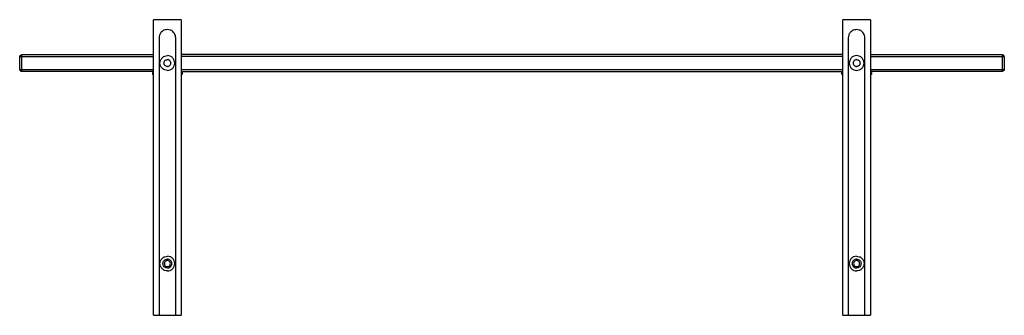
# Paper-space layout '_Back' of a CAD drawing. Header units: millimetres. Extents: x -6812 to -5812, y -248 to 52.
import ezdxf

# ---------------------------------------------------------------- set-up
doc = ezdxf.new("R2010")
doc.units = ezdxf.units.MM

psp = doc.layouts.new('_Back')

# ---------------------------------------------------------------- linework, layer by layer
at = {"color": 7, "linetype": 'Continuous', "lineweight": 25}
for p, q in [((-6676.2, -247.5), (-6676.2, 52.5)), ((-6648.2, 52.5), (-6676.2, 52.5)), ((-6648.2, 52.5), (-6648.2, -247.5)), ((-5976.2, -247.5), (-5976.2, 52.5)), ((-5948.2, 52.5), (-5976.2, 52.5)), ((-5948.2, 52.5), (-5948.2, -247.5)), ((-6670.7, 34), (-6670.7, -247.5)), ((-6653.7, -247.5), (-6653.7, 34)), ((-5970.7, 34), (-5970.7, -247.5)), ((-5953.7, -247.5), (-5953.7, 34)), ((-6812.2, 2.1), (-6812.2, 14.9)), ((-6676.2, 16.7), (-6810.2, 16.7)), ((-6810.2, 14.9), (-6810.2, 2.1)), ((-6676.2, 14.9), (-6810.2, 14.9)), ((-5976.2, 17.2), (-6648.2, 17.2)), ((-5976.2, 15.2), (-6648.2, 15.2)), ((-5814.2, 16.7), (-5948.2, 16.7)), ((-5814.2, 14.9), (-5948.2, 14.9)), ((-5814.2, 2.1), (-5814.2, 14.9)), ((-5812.2, 14.9), (-5812.3, 14.9)), ((-5812.2, 14.9), (-5812.2, 2.1)), ((-6812.2, 2.1), (-6812.1, 2.1)), ((-6810.2, 2.1), (-6676.2, 2.1)), ((-6810.2, 0.2), (-6676.2, 0.2)), ((-6648.2, 1.8), (-5976.2, 1.8)), ((-5953.7, 0), (-5954, 0)), ((-5948.2, 2.1), (-5814.2, 2.1)), ((-5948.2, 0.2), (-5814.2, 0.2)), ((-6677.2, -1), (-6676.2, -1)), ((-6677.2, -1), (-6677.2, -3)), ((-6676.2, -1), (-6676.3, -1)), ((-5976.2, -0.3), (-6648.2, -0.3)), ((-6648.2, -1), (-6647.2, -1)), ((-6647.2, -1), (-6647.2, -3)), ((-5977.2, -1), (-5976.2, -1)), ((-5977.2, -3), (-5977.2, -1)), ((-5948.2, -1), (-5947.2, -1)), ((-5948.1, -1), (-5948.2, -1)), ((-5947.2, -1), (-5947.2, -3)), ((-6676.2, -247.5), (-6648.2, -247.5)), ((-5976.2, -247.5), (-5948.2, -247.5))]:
    psp.add_line(p, q, dxfattribs=at)
for points, knots in [([(-6662.2, 42.5), (-6663, 42.4), (-6664.6, 42.3), (-6666.9, 41.2), (-6669, 39.4), (-6670.4, 36.9), (-6670.6, 34.9), (-6670.7, 34)], [0, 0, 0, 0, 0.176813, 0.367149, 0.563551, 0.790275, 1, 1, 1, 1]), ([(-6653.7, 34), (-6653.8, 34.8), (-6653.9, 36.4), (-6655, 38.7), (-6656.8, 40.8), (-6659.3, 42.2), (-6661.3, 42.4), (-6662.2, 42.5)], [0, 0, 0, 0, 0.1768132, 0.3671493, 0.5635508, 0.7902753, 1, 1, 1, 1]), ([(-5962.2, 42.5), (-5963, 42.4), (-5964.6, 42.3), (-5966.9, 41.2), (-5969, 39.4), (-5970.4, 36.9), (-5970.6, 34.9), (-5970.7, 34)], [0, 0, 0, 0, 0.176813, 0.367149, 0.563551, 0.790275, 1, 1, 1, 1]), ([(-5953.7, 34), (-5953.8, 34.8), (-5953.9, 36.4), (-5955, 38.7), (-5956.8, 40.8), (-5959.3, 42.2), (-5961.3, 42.4), (-5962.2, 42.5)], [0, 0, 0, 0, 0.176813, 0.367149, 0.563551, 0.790275, 1, 1, 1, 1]), ([(-6812.2, 14.9), (-6812.2, 15), (-6812.1, 15.4), (-6811.9, 15.9), (-6811.5, 16.4), (-6810.9, 16.7), (-6810.4, 16.7), (-6810.2, 16.7)], [0, 0, 0, 0, 0.1717738, 0.3584312, 0.5542341, 0.7844845, 1, 1, 1, 1]), ([(-6810.2, 14.9), (-6810.5, 14.9), (-6811.1, 14.9), (-6811.7, 14.9), (-6812.1, 14.9), (-6812.2, 14.9), (-6812.2, 14.9)], [0, 0, 0, 0, 0.270261, 0.562429, 0.789736, 1, 1, 1, 1]), ([(-6810.2, 16.7), (-6810.2, 16.7), (-6810.2, 16.6), (-6810.2, 16.1), (-6810.2, 15.5), (-6810.2, 15.1), (-6810.2, 14.9)], [0, 0, 0, 0, 0.277438, 0.571853, 0.79564, 1, 1, 1, 1]), ([(-6662.2, 1), (-6663.1, 1.1), (-6665.1, 1.3), (-6667.6, 3.1), (-6669.3, 5.6), (-6669.9, 8.5), (-6669.3, 11.4), (-6667.6, 13.9), (-6665.1, 15.7), (-6663.1, 15.9), (-6662.2, 16)], [0, 0, 0, 0, 0.120054, 0.25, 0.379946, 0.5, 0.620054, 0.75, 0.879946, 1, 1, 1, 1]), ([(-6662.2, 5), (-6662.6, 5), (-6663.5, 5.1), (-6664.7, 6), (-6665.5, 7.1), (-6665.8, 8.5), (-6665.5, 9.9), (-6664.7, 11), (-6663.5, 11.8), (-6662.6, 11.9), (-6662.2, 12)], [0, 0, 0, 0, 0.120054, 0.25, 0.379946, 0.5, 0.620054, 0.75, 0.879946, 1, 1, 1, 1]), ([(-6662.2, 1), (-6661.3, 1.1), (-6659.3, 1.3), (-6656.7, 3.1), (-6655.1, 5.6), (-6654.5, 8.5), (-6655.1, 11.4), (-6656.7, 13.9), (-6659.3, 15.7), (-6661.3, 15.9), (-6662.2, 16)], [0, 0, 0, 0, 0.120054, 0.25, 0.379946, 0.5, 0.620054, 0.75, 0.879946, 1, 1, 1, 1]), ([(-6662.2, 5), (-6661.8, 5), (-6660.8, 5.1), (-6659.6, 6), (-6658.9, 7.1), (-6658.6, 8.5), (-6658.9, 9.9), (-6659.6, 11), (-6660.8, 11.8), (-6661.8, 11.9), (-6662.2, 12)], [0, 0, 0, 0, 0.120054, 0.25, 0.379946, 0.5, 0.620054, 0.75, 0.879946, 1, 1, 1, 1]), ([(-5962.2, 16), (-5963.1, 15.9), (-5965.1, 15.7), (-5967.7, 13.9), (-5969.3, 11.4), (-5969.9, 8.5), (-5969.3, 5.6), (-5967.7, 3.1), (-5965.1, 1.3), (-5963.1, 1.1), (-5962.2, 1)], [0, 0, 0, 0, 0.120054, 0.25, 0.379946, 0.5, 0.620054, 0.75, 0.879946, 1, 1, 1, 1]), ([(-5962.2, 12), (-5962.6, 11.9), (-5963.6, 11.8), (-5964.7, 11), (-5965.5, 9.9), (-5965.8, 8.5), (-5965.5, 7.1), (-5964.7, 6), (-5963.6, 5.1), (-5962.6, 5), (-5962.2, 5)], [0, 0, 0, 0, 0.1200542, 0.25, 0.3799458, 0.5, 0.6200542, 0.75, 0.8799458, 1, 1, 1, 1]), ([(-5962.2, 1), (-5961.3, 1.1), (-5959.3, 1.3), (-5956.7, 3.1), (-5955.1, 5.6), (-5954.5, 8.5), (-5955.1, 11.4), (-5956.7, 13.9), (-5959.3, 15.7), (-5961.3, 15.9), (-5962.2, 16)], [0, 0, 0, 0, 0.120054, 0.25, 0.379946, 0.5, 0.620054, 0.75, 0.879946, 1, 1, 1, 1]), ([(-5962.2, 12), (-5961.8, 11.9), (-5960.8, 11.8), (-5959.7, 11), (-5958.9, 9.9), (-5958.6, 8.5), (-5958.9, 7.1), (-5959.7, 6), (-5960.8, 5.1), (-5961.8, 5), (-5962.2, 5)], [0, 0, 0, 0, 0.120054, 0.25, 0.379946, 0.5, 0.620054, 0.75, 0.879946, 1, 1, 1, 1]), ([(-5814.2, 14.9), (-5814.2, 15), (-5814.2, 15.4), (-5814.2, 15.9), (-5814.2, 16.4), (-5814.2, 16.7), (-5814.2, 16.7), (-5814.2, 16.7)], [0, 0, 0, 0, 0.171774, 0.358431, 0.554234, 0.784485, 1, 1, 1, 1]), ([(-5812.2, 14.9), (-5812.2, 15), (-5812.3, 15.2), (-5812.4, 15.6), (-5812.6, 15.9), (-5812.9, 16.3), (-5813.5, 16.7), (-5814, 16.7), (-5814.2, 16.7)], [0, 0, 0, 0, 0.124646, 0.250443, 0.375292, 0.498413, 0.750527, 1, 1, 1, 1]), ([(-5812.3, 14.9), (-5812.3, 14.9), (-5812.4, 14.9), (-5812.9, 14.9), (-5813.5, 14.9), (-5814, 14.9), (-5814.2, 14.9)], [0, 0, 0, 0, 0.17407, 0.504751, 0.76202, 1, 1, 1, 1]), ([(-6812.2, 2.1), (-6812.2, 2), (-6812.1, 1.8), (-6812, 1.4), (-6811.8, 1.1), (-6811.5, 0.7), (-6810.9, 0.3), (-6810.4, 0.3), (-6810.2, 0.2)], [0, 0, 0, 0, 0.124646, 0.250443, 0.375292, 0.498413, 0.750527, 1, 1, 1, 1]), ([(-6812.1, 2.1), (-6812.1, 2.1), (-6812, 2.1), (-6811.5, 2.1), (-6810.9, 2.1), (-6810.4, 2.1), (-6810.2, 2.1)], [0, 0, 0, 0, 0.17407, 0.504751, 0.76202, 1, 1, 1, 1]), ([(-6810.2, 2.1), (-6810.2, 2), (-6810.2, 1.6), (-6810.2, 1.1), (-6810.2, 0.6), (-6810.2, 0.3), (-6810.2, 0.3), (-6810.2, 0.2)], [0, 0, 0, 0, 0.171774, 0.358431, 0.554234, 0.784485, 1, 1, 1, 1]), ([(-5814.2, 0.2), (-5814.2, 0.3), (-5814.2, 0.4), (-5814.2, 0.9), (-5814.2, 1.5), (-5814.2, 1.9), (-5814.2, 2.1)], [0, 0, 0, 0, 0.277438, 0.571853, 0.79564, 1, 1, 1, 1]), ([(-5814.2, 2.1), (-5813.9, 2.1), (-5813.3, 2.1), (-5812.7, 2.1), (-5812.3, 2.1), (-5812.2, 2.1), (-5812.2, 2.1)], [0, 0, 0, 0, 0.270261, 0.562429, 0.789736, 1, 1, 1, 1]), ([(-5812.2, 2.1), (-5812.2, 2), (-5812.2, 1.6), (-5812.5, 1.1), (-5812.9, 0.6), (-5813.5, 0.3), (-5814, 0.3), (-5814.2, 0.2)], [0, 0, 0, 0, 0.1717738, 0.3584312, 0.5542341, 0.7844845, 1, 1, 1, 1]), ([(-6677.2, -1), (-6677.2, -1), (-6677.1, -1), (-6676.5, -1), (-6676.2, -1)], [0, 0, 0, 0, 0.5464782, 1, 1, 1, 1]), ([(-6677.2, -1), (-6677.2, -1), (-6677.1, -1), (-6676.5, -1), (-6676.2, -1)], [0, 0, 0, 0, 0.546478, 1, 1, 1, 1]), ([(-6676.2, -3), (-6676.5, -3), (-6677.1, -3), (-6677.2, -3), (-6677.2, -3)], [0, 0, 0, 0, 0.4535218, 1, 1, 1, 1]), ([(-6654, -1), (-6653.9, -1), (-6653.8, -1), (-6653.7, -1), (-6653.7, -1)], [0, 0, 0, 0, 0.286012, 1, 1, 1, 1]), ([(-6654, -1), (-6653.9, -1), (-6653.8, -1), (-6653.7, -1), (-6653.7, -1)], [0, 0, 0, 0, 0.28602, 1, 1, 1, 1]), ([(-6653.7, -3), (-6653.8, -3), (-6653.8, -3), (-6653.9, -3), (-6654, -3)], [0, 0, 0, 0, 0.647067, 1, 1, 1, 1]), ([(-6648.2, -1), (-6647.9, -1), (-6647.3, -1), (-6647.2, -1), (-6647.2, -1)], [0, 0, 0, 0, 0.450902, 1, 1, 1, 1]), ([(-6647.2, -3), (-6647.2, -3), (-6647.3, -3), (-6647.9, -3), (-6648.2, -3)], [0, 0, 0, 0, 0.549098, 1, 1, 1, 1]), ([(-5977.2, -1), (-5977.2, -1), (-5977.1, -1), (-5976.5, -1), (-5976.2, -1)], [0, 0, 0, 0, 0.549098, 1, 1, 1, 1]), ([(-5977.2, -1), (-5977.1, -1), (-5977.1, -1), (-5976.5, -1), (-5976.2, -1)], [0, 0, 0, 0, 0.547464, 1, 1, 1, 1]), ([(-5976.2, -3), (-5976.5, -3), (-5977.1, -3), (-5977.2, -3), (-5977.2, -3)], [0, 0, 0, 0, 0.450902, 1, 1, 1, 1]), ([(-5953.9, -1), (-5953.9, -1), (-5953.8, -1), (-5953.8, -1), (-5953.7, -1)], [0, 0, 0, 0, 0.017449, 1, 1, 1, 1]), ([(-5948.2, -1), (-5947.9, -1), (-5947.3, -1), (-5947.2, -1), (-5947.2, -1)], [0, 0, 0, 0, 0.453522, 1, 1, 1, 1]), ([(-5947.2, -3), (-5947.2, -3), (-5947.3, -3), (-5947.9, -3), (-5948.2, -3)], [0, 0, 0, 0, 0.546478, 1, 1, 1, 1]), ([(-6662.2, -202.5), (-6663.1, -202.4), (-6665.1, -202.2), (-6667.6, -200.4), (-6669.3, -197.9), (-6669.9, -195), (-6669.3, -192.1), (-6667.6, -189.6), (-6665.1, -187.8), (-6663.1, -187.6), (-6662.2, -187.5)], [0, 0, 0, 0, 0.120054, 0.25, 0.379946, 0.5, 0.620054, 0.75, 0.879946, 1, 1, 1, 1]), ([(-6662.2, -202.5), (-6661.3, -202.4), (-6659.3, -202.2), (-6656.7, -200.4), (-6655.1, -197.9), (-6654.5, -195), (-6655.1, -192.1), (-6656.7, -189.6), (-6659.3, -187.8), (-6661.3, -187.6), (-6662.2, -187.5)], [0, 0, 0, 0, 0.120054, 0.25, 0.379946, 0.5, 0.620054, 0.75, 0.879946, 1, 1, 1, 1]), ([(-5962.2, -187.5), (-5963.1, -187.6), (-5965.1, -187.8), (-5967.7, -189.6), (-5969.3, -192.1), (-5969.9, -195), (-5969.3, -197.9), (-5967.7, -200.4), (-5965.1, -202.2), (-5963.1, -202.4), (-5962.2, -202.5)], [0, 0, 0, 0, 0.120054, 0.25, 0.379946, 0.5, 0.620054, 0.75, 0.879946, 1, 1, 1, 1]), ([(-5962.2, -187.5), (-5961.3, -187.6), (-5959.3, -187.8), (-5956.7, -189.6), (-5955.1, -192.1), (-5954.5, -195), (-5955.1, -197.9), (-5956.7, -200.4), (-5959.3, -202.2), (-5961.3, -202.4), (-5962.2, -202.5)], [0, 0, 0, 0, 0.1200542, 0.25, 0.3799458, 0.5, 0.6200542, 0.75, 0.8799458, 1, 1, 1, 1]), ([(-6662.2, -199.5), (-6662.8, -199.4), (-6663.9, -199.3), (-6665.5, -198.3), (-6666.5, -196.7), (-6666.8, -195), (-6666.5, -193.3), (-6665.5, -191.7), (-6663.9, -190.7), (-6662.8, -190.6), (-6662.2, -190.5)], [0, 0, 0, 0, 0.120054, 0.25, 0.379946, 0.5, 0.620054, 0.75, 0.879946, 1, 1, 1, 1]), ([(-6662.2, -192), (-6662.6, -192), (-6663.4, -192.1), (-6664.4, -192.8), (-6665, -193.8), (-6665.3, -195), (-6665, -196.2), (-6664.4, -197.2), (-6663.4, -197.9), (-6662.6, -198), (-6662.2, -198)], [0, 0, 0, 0, 0.120054, 0.25, 0.379946, 0.5, 0.620054, 0.75, 0.879946, 1, 1, 1, 1]), ([(-6662.2, -199.5), (-6661.6, -199.4), (-6660.4, -199.3), (-6658.9, -198.3), (-6657.9, -196.7), (-6657.6, -195), (-6657.9, -193.3), (-6658.9, -191.7), (-6660.4, -190.7), (-6661.6, -190.6), (-6662.2, -190.5)], [0, 0, 0, 0, 0.1200542, 0.25, 0.3799458, 0.5, 0.6200542, 0.75, 0.8799458, 1, 1, 1, 1]), ([(-6662.2, -198), (-6661.8, -198), (-6661, -197.9), (-6660, -197.2), (-6659.3, -196.2), (-6659.1, -195), (-6659.3, -193.8), (-6660, -192.8), (-6661, -192.1), (-6661.8, -192), (-6662.2, -192)], [0, 0, 0, 0, 0.120054, 0.25, 0.379946, 0.5, 0.620054, 0.75, 0.879946, 1, 1, 1, 1]), ([(-5962.2, -190.5), (-5962.8, -190.6), (-5963.9, -190.7), (-5965.5, -191.7), (-5966.5, -193.3), (-5966.8, -195), (-5966.5, -196.7), (-5965.5, -198.3), (-5963.9, -199.3), (-5962.8, -199.4), (-5962.2, -199.5)], [0, 0, 0, 0, 0.1200542, 0.25, 0.3799458, 0.5, 0.6200542, 0.75, 0.8799458, 1, 1, 1, 1]), ([(-5962.2, -192), (-5962.6, -192), (-5963.4, -192.1), (-5964.4, -192.8), (-5965, -193.8), (-5965.3, -195), (-5965, -196.2), (-5964.4, -197.2), (-5963.4, -197.9), (-5962.6, -198), (-5962.2, -198)], [0, 0, 0, 0, 0.120054, 0.25, 0.379946, 0.5, 0.620054, 0.75, 0.879946, 1, 1, 1, 1]), ([(-5962.2, -190.5), (-5961.6, -190.6), (-5960.5, -190.7), (-5958.9, -191.7), (-5957.9, -193.3), (-5957.6, -195), (-5957.9, -196.7), (-5958.9, -198.3), (-5960.5, -199.3), (-5961.6, -199.4), (-5962.2, -199.5)], [0, 0, 0, 0, 0.1200542, 0.25, 0.3799458, 0.5, 0.6200542, 0.75, 0.8799458, 1, 1, 1, 1]), ([(-5962.2, -198), (-5961.8, -198), (-5961, -197.9), (-5960, -197.2), (-5959.3, -196.2), (-5959.1, -195), (-5959.3, -193.8), (-5960, -192.8), (-5961, -192.1), (-5961.8, -192), (-5962.2, -192)], [0, 0, 0, 0, 0.120054, 0.25, 0.379946, 0.5, 0.620054, 0.75, 0.879946, 1, 1, 1, 1])]:
    psp.add_open_spline(points, degree=3, knots=knots, dxfattribs=at)

doc.saveas('drawing.dxf')
